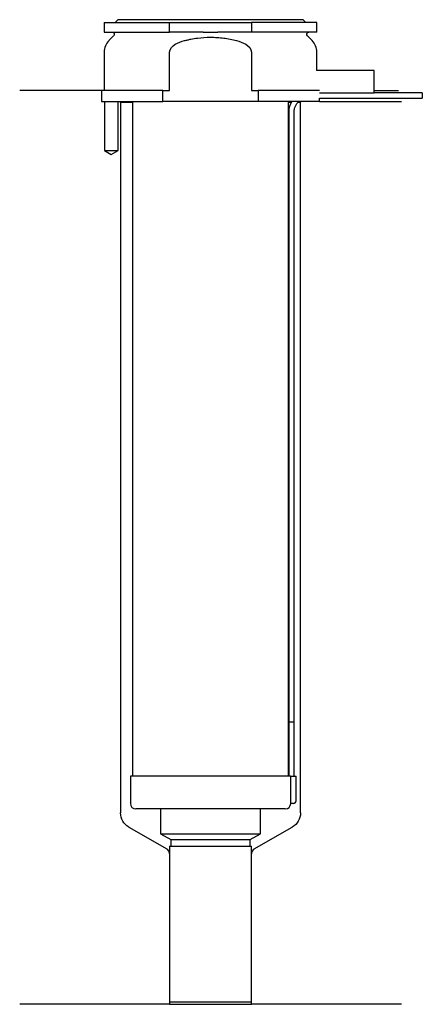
# Model space of a CAD drawing. Header units: millimetres. Extents: x 23 to 96, y 104 to 284.
import ezdxf

# ---------------------------------------------------------------- set-up
doc = ezdxf.new("R2010")
doc.units = ezdxf.units.MM
for name, color, linetype in [('201', 7, 'Continuous'), ('30', 7, 'Continuous'), ('32', 7, 'Continuous')]:
    doc.layers.add(name, color=color, linetype=linetype)

msp = doc.modelspace()

# ---------------------------------------------------------------- linework, layer by layer
at = {"layer": '201', "color": 113}
for p, q in [((37.53, 271.31), (22.53, 271.31)), ((37.53, 271.31), (37.53, 269.31)), ((87.53, 271.31), (92.01, 271.31)), ((38.08, 269.31), (38.08, 260.31)), ((40.58, 260.31), (40.58, 269.31)), ((40.93, 269.31), (41.03, 269.21)), ((41.03, 269.21), (41.03, 138.8)), ((41.03, 269.21), (43.23, 269.21)), ((71.83, 269.21), (72.37, 269.21)), ((73.64, 269.21), (74.03, 269.21)), ((74.03, 269.21), (74.13, 269.31)), ((74.03, 138.8), (74.03, 269.21)), ((77.53, 269.31), (92.53, 269.31)), ((38.08, 260.31), (39.33, 259.59)), ((39.33, 259.59), (40.58, 260.31)), ((42.53, 136.2), (49.52, 132.17)), ((65.53, 132.17), (72.53, 136.2)), ((50.02, 131.3), (50.02, 103.68)), ((65.03, 103.68), (65.03, 131.3)), ((50.02, 103.68), (22.53, 103.68)), ((50.02, 103.68), (65.03, 103.68)), ((92.53, 103.68), (65.03, 103.68))]:
    msp.add_line(p, q, dxfattribs=at)
at = {"layer": '201', "color": 113, "extrusion": (0, 0, -1)}
for centre, start, end in [((-44.03, 138.8), 300, 360), ((-71.03, 138.8), 180, 240)]:
    msp.add_arc(centre, 3, start, end, dxfattribs=at)
at = {"layer": '201', "color": 113}
for centre, start, end in [((49.02, 131.3), 0, 60), ((66.03, 131.3), 120, 180)]:
    msp.add_arc(centre, 1, start, end, dxfattribs=at)
at = {"layer": '30', "color": 113}
for p, q in [((38.03, 283.81), (50.03, 283.81)), ((38.03, 283.81), (38.03, 282.01)), ((40.53, 284.31), (40.03, 283.81)), ((74.53, 284.31), (40.53, 284.31)), ((50.03, 283.81), (65.03, 283.81)), ((50.03, 282.01), (50.03, 283.81)), ((65.03, 283.81), (65.03, 282.01)), ((77.03, 283.81), (65.03, 283.81)), ((75.03, 283.81), (74.53, 284.31)), ((77.03, 282.01), (77.03, 283.81)), ((38.03, 282.01), (50.03, 282.01)), ((56.18, 282.01), (50.03, 282.01)), ((65.03, 282.01), (58.87, 282.01)), ((77.03, 282.01), (65.03, 282.01)), ((39.76, 281.33), (38.9, 280.48)), ((76.15, 280.48), (75.29, 281.33)), ((38.03, 278.35), (38.03, 271.31)), ((50.03, 271.31), (50.03, 278.35)), ((65.03, 278.35), (65.03, 271.31)), ((77.03, 275.01), (77.03, 278.35)), ((37.53, 271.31), (37.53, 269.31)), ((48.81, 271.31), (37.53, 271.31)), ((48.81, 269.31), (48.81, 271.31)), ((48.81, 271.31), (50.03, 271.31)), ((65.03, 271.31), (66.24, 271.31)), ((66.24, 271.31), (66.24, 269.31)), ((77.49, 271.31), (66.24, 271.31)), ((37.53, 269.31), (48.81, 269.31)), ((38.08, 269.31), (38.08, 260.31)), ((40.58, 260.31), (40.58, 269.31)), ((43.23, 269.31), (43.23, 145.51)), ((66.24, 269.31), (48.81, 269.31)), ((77.53, 269.31), (66.24, 269.31)), ((71.83, 145.51), (71.83, 269.31)), ((77.53, 269.91), (96.38, 269.91)), ((77.53, 269.31), (77.53, 269.91)), ((96.38, 270.91), (87.53, 270.91)), ((96.38, 270.91), (96.38, 269.91)), ((71.88, 267.41), (71.88, 155.51)), ((72.88, 155.51), (72.88, 267.41)), ((38.08, 260.31), (40.58, 260.31)), ((71.88, 155.51), (72.88, 155.51)), ((71.88, 155.51), (71.88, 145.51)), ((71.88, 155.51), (72.88, 155.51)), ((72.88, 145.51), (72.88, 155.51)), ((72.2, 145.51), (42.83, 145.51)), ((42.83, 145.51), (42.83, 140.51)), ((72.2, 145.51), (72.2, 141.01)), ((72.2, 145.51), (73.23, 145.51)), ((73.23, 141.01), (73.23, 145.51)), ((71.23, 139.51), (43.83, 139.51)), ((48.38, 139.51), (48.38, 134.98)), ((66.68, 134.98), (66.68, 139.51)), ((72.73, 140.51), (72.22, 140.51)), ((48.38, 134.98), (66.68, 134.98)), ((48.38, 134.98), (50.22, 133.91)), ((50.22, 133.91), (50.22, 132.71)), ((50.22, 133.91), (64.83, 133.91)), ((64.83, 133.91), (66.68, 134.98)), ((64.83, 132.71), (64.83, 133.91)), ((50.02, 132.71), (50.02, 104.11)), ((50.02, 132.71), (65.03, 132.71)), ((65.03, 104.11), (65.03, 132.71)), ((50.02, 104.11), (65.03, 104.11))]:
    msp.add_line(p, q, dxfattribs=at)
at = {"layer": '30', "color": 113, "extrusion": (0, 0, -1)}
for centre, radius, start, end in [((-39.48, 281.61), 0.4, 90, 225), ((-75.58, 281.61), 0.4, -45, 90), ((-75.38, 267.41), 2.5, 0, 49.4634)]:
    msp.add_arc(centre, radius, start, end, dxfattribs=at)
at = {"layer": '30', "color": 113}
for centre, radius, start, end in [((41.03, 278.35), 3, 135, 180), ((74.03, 278.35), 3, 0, 45), ((75.38, 267.41), 3.5, 147.1205, 180), ((72.73, 141.01), 0.5, -90, 0), ((43.83, 140.51), 1, 180, 270), ((71.23, 140.51), 1, -90, 0)]:
    msp.add_arc(centre, radius, start, end, dxfattribs=at)
for points, knots in [([(56.18, 282.01), (56.63, 282.01), (57.08, 282.01), (57.63, 282.01), (57.75, 282.01), (57.97, 282.01), (58.08, 282.01), (58.42, 282.01), (58.64, 282.01), (58.87, 282.01)], [0, 0, 0, 0, 0.5, 0.5, 0.625, 0.625, 0.75, 0.75, 1, 1, 1, 1]), ([(50.03, 278.35), (50.03, 278.97), (50.53, 279.48), (51.58, 280.12), (52.16, 280.32), (52.76, 280.48)], [0, 0, 0, 0, 0.5, 0.5, 1, 1, 1, 1]), ([(52.76, 280.48), (52.95, 280.53), (53.15, 280.57), (53.54, 280.66), (53.74, 280.7), (54.33, 280.82), (54.73, 280.89), (55.92, 281.04), (56.72, 281.1), (57.73, 281.1), (57.93, 281.09), (58.33, 281.08), (58.54, 281.07), (59.14, 281.03), (59.54, 280.99), (60.74, 280.83), (61.52, 280.67), (62.3, 280.48)], [0, 0, 0, 0, 0.0625, 0.0625, 0.125, 0.125, 0.25, 0.25, 0.5, 0.5, 0.5625, 0.5625, 0.625, 0.625, 0.75, 0.75, 1, 1, 1, 1]), ([(62.3, 280.48), (62.89, 280.32), (63.48, 280.12), (64.53, 279.48), (65.03, 278.97), (65.03, 278.35)], [0, 0, 0, 0, 0.5, 0.5, 1, 1, 1, 1]), ([(72.2, 141.01), (72.2, 140.96), (72.2, 140.9), (72.2, 140.8), (72.21, 140.75), (72.21, 140.66), (72.21, 140.62), (72.22, 140.56), (72.22, 140.54), (72.22, 140.53), (72.22, 140.52), (72.22, 140.51)], [0, 0, 0, 0, 0.20806, 0.20806, 0.416347, 0.416347, 0.62495, 0.62495, 0.835236, 0.835236, 1, 1, 1, 1])]:
    msp.add_open_spline(points, degree=3, knots=knots, dxfattribs=at)
at = {"layer": '32', "color": 113}
for p, q in [((87.53, 275.01), (76.99, 275.01)), ((87.53, 270.81), (87.53, 275.01)), ((87.53, 270.81), (77.49, 270.81))]:
    msp.add_line(p, q, dxfattribs=at)

doc.saveas('drawing.dxf')
